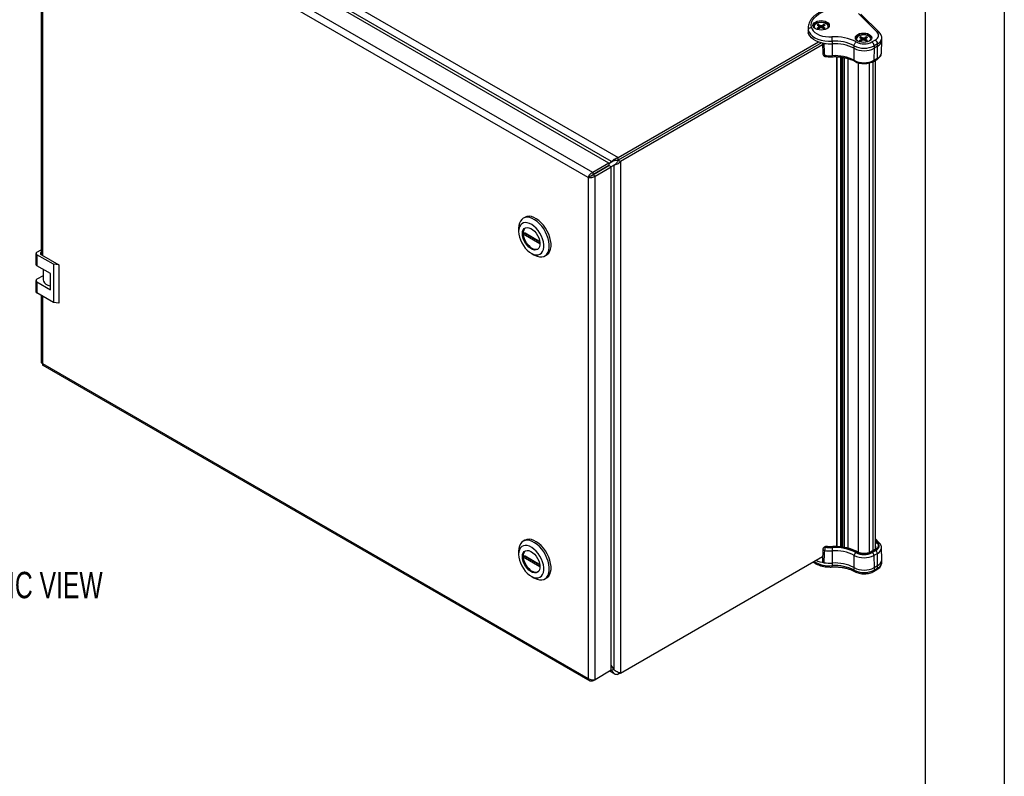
# Model space of a CAD drawing. Header units: millimetres. Extents: x 0 to 2235, y 0 to 1727.
# Tile 5 of 6: x 1603 to 2235, y 957 to 1443. Entities that reach past the tile are written whole.
import ezdxf

# ---------------------------------------------------------------- set-up
doc = ezdxf.new("R2010")
doc.units = ezdxf.units.MM
doc.header["$LTSCALE"] = 8
doc.layers.add('DIMENSIONS', color=140, linetype='Continuous', lineweight=25)
doc.layers.add('TEXT', color=140, linetype='Continuous', lineweight=25)
doc.styles.add('SLDTEXTSTYLE0', font='TXT', dxfattribs={"width": 0.7})

msp = doc.modelspace()

# ---------------------------------------------------------------- linework, layer by layer
at = {"color": 7, "linetype": 'Continuous'}
msp.add_line((2235.22, 1727.22), (2235.22, 0.02), dxfattribs=at)
for p, q in [((1631.1, 1559.7), (1987.39, 1354.02)), ((1981.41, 1350.56), (1629.6, 1553.66)), ((1983.14, 1351.43), (1630.98, 1554.73)), ((1968.11, 1341.2), (1617.75, 1543.46)), ((1971.02, 1344.57), (1619.21, 1547.66)), ((1616.85, 1472.99), (1616.85, 1291.73)), ((1617.75, 1472.47), (1617.75, 1291.2)), ((2153.6, 1434.55), (2141.68, 1446.47)), ((2155.01, 1434.33), (2143.09, 1446.25)), ((2109.26, 1437.33), (2109.26, 1435.69)), ((2109.26, 1437.33), (2109.27, 1437)), ((2109.26, 1435.69), (2109.41, 1434.24)), ((2109.27, 1437), (2109.41, 1435.88)), ((2109.41, 1435.88), (2109.41, 1434.24)), ((2115.12, 1439.08), (2115.93, 1438.62)), ((2115.12, 1437.18), (2115.93, 1437.64)), ((2116.92, 1437.18), (2115.51, 1439.36)), ((2116.28, 1438.13), (2115.93, 1438.62)), ((2115.93, 1437.64), (2116.28, 1438.13)), ((2116, 1436.83), (2115.93, 1437.64)), ((2115.99, 1439.58), (2116.79, 1439.12)), ((2115.99, 1436.68), (2116.79, 1437.15)), ((2116.42, 1436.93), (2116.28, 1438.13)), ((2116.74, 1438.29), (2116.79, 1439.12)), ((2116.79, 1439.12), (2117.63, 1438.91)), ((2117.63, 1437.35), (2116.79, 1437.15)), ((2117.63, 1438.91), (2118.48, 1439.12)), ((2117.63, 1437.61), (2117.63, 1438.91)), ((2118.48, 1437.15), (2117.63, 1437.35)), ((2119.28, 1439.58), (2118.48, 1439.12)), ((2118.53, 1438.29), (2118.48, 1439.12)), ((2119.28, 1436.68), (2118.48, 1437.15)), ((2118.85, 1436.93), (2118.99, 1438.13)), ((2119.34, 1438.62), (2118.99, 1438.13)), ((2118.99, 1438.13), (2119.34, 1437.64)), ((2119.24, 1436.7), (2119.76, 1436.9)), ((2119.27, 1436.83), (2119.34, 1437.64)), ((2120.15, 1439.08), (2119.34, 1438.62)), ((2120.15, 1437.18), (2119.34, 1437.64)), ((2124.79, 1428.75), (2124.79, 1427.11)), ((2142.35, 1431.12), (2143.15, 1430.66)), ((2142.35, 1429.22), (2143.15, 1429.68)), ((2144.14, 1429.22), (2142.73, 1431.4)), ((2143.5, 1430.17), (2143.15, 1430.66)), ((2143.15, 1429.68), (2143.5, 1430.17)), ((2143.22, 1428.87), (2143.15, 1429.68)), ((2143.21, 1431.62), (2144.01, 1431.16)), ((2143.21, 1428.72), (2144.01, 1429.19)), ((2143.64, 1428.97), (2143.5, 1430.17)), ((2143.97, 1430.33), (2144.01, 1431.16)), ((2144.01, 1431.16), (2144.86, 1430.95)), ((2144.86, 1429.39), (2144.01, 1429.19)), ((2144.86, 1430.95), (2145.7, 1431.16)), ((2144.86, 1429.65), (2144.86, 1430.95)), ((2145.7, 1429.19), (2144.86, 1429.39)), ((2146.51, 1431.62), (2145.7, 1431.16)), ((2145.75, 1430.33), (2145.7, 1431.16)), ((2146.51, 1428.72), (2145.7, 1429.19)), ((2146.08, 1428.97), (2146.21, 1430.17)), ((2146.56, 1430.66), (2146.21, 1430.17)), ((2146.21, 1430.17), (2146.56, 1429.68)), ((2146.47, 1428.74), (2146.98, 1428.94)), ((2146.49, 1428.87), (2146.56, 1429.68)), ((2147.37, 1431.12), (2146.56, 1430.66)), ((2147.37, 1429.22), (2146.56, 1429.68)), ((2150.23, 1428.31), (2152.47, 1429.6)), ((2156.38, 1421.39), (2156.55, 1429.17)), ((2156.55, 1429.23), (2156.55, 1430.86)), ((1987.39, 1354.02), (2116.03, 1428.28)), ((2117.96, 1427.71), (1987.39, 1352.34)), ((2117.95, 1427.71), (1987.39, 1352.34)), ((2118.53, 1426.36), (1988.85, 1351.5)), ((2118.48, 1427.67), (2118.78, 1420.45)), ((2124.79, 1427.11), (2124.78, 1419.43)), ((2138.78, 1424.22), (2138.78, 1425.86)), ((2138.89, 1416.51), (2138.78, 1424.22)), ((2151.65, 1424.22), (2151.53, 1416.51)), ((2153.88, 1427.15), (2151.65, 1425.86)), ((2151.65, 1425.86), (2151.65, 1424.22)), ((2153.88, 1425.52), (2151.65, 1424.22)), ((2153.77, 1417.8), (2153.88, 1425.52)), ((2153.88, 1425.52), (2153.88, 1427.15)), ((2104.2, 1419.77), (2104.2, 1419.77)), ((2127.64, 1418.83), (2127.64, 1104.17)), ((2127.71, 1104.17), (2127.71, 1418.83)), ((2130.01, 1418.65), (2130.01, 1104.01)), ((2130.72, 1418.57), (2130.72, 1103.94)), ((2131.42, 1418.45), (2131.42, 1103.84)), ((2131.57, 1103.82), (2131.57, 1418.43)), ((2132.31, 1418.3), (2132.31, 1103.7)), ((2132.66, 1103.64), (2132.66, 1418.23)), ((2134.81, 1417.69), (2134.81, 1103.16)), ((2134.96, 1103.13), (2134.96, 1417.65)), ((2151.22, 1415.85), (2153.45, 1417.14)), ((2151.53, 1416.51), (2153.77, 1417.8)), ((2152.45, 1102.7), (2152.45, 1416.56)), ((2141.68, 1100.41), (2141.68, 1414.86)), ((2148.75, 1100.41), (2148.75, 1414.87)), ((2150.98, 1101.65), (2150.98, 1415.72)), ((1987.39, 1352.34), (1987.39, 1354.02)), ((1981.41, 1350.56), (1971.02, 1344.57)), ((1971.02, 1342.88), (1981.41, 1348.88)), ((1981.41, 1348.88), (1971.02, 1342.89)), ((1972.47, 1342.04), (1982.86, 1348.04)), ((1981.41, 1350.24), (1984.2, 1352.02)), ((1981.41, 1350.33), (1983.14, 1351.43)), ((1981.41, 1350.56), (1981.41, 1348.88)), ((1982.86, 1348.04), (1981.41, 1348.88)), ((1982.58, 1348.2), (1985.52, 1349.73)), ((1982.66, 1348.16), (1984.48, 1349.1)), ((1982.86, 1024.75), (1982.86, 1348.04)), ((1984, 1351.93), (1983.14, 1351.43)), ((1984.48, 1349.1), (1985.35, 1349.6)), ((1984.48, 1349.1), (1984.48, 1025.41)), ((1988.85, 1351.5), (1987.39, 1352.34)), ((1988.85, 1351.5), (1988.85, 1023.02)), ((1969.56, 1342.04), (1968.11, 1341.2)), ((1968.11, 1341.2), (1968.11, 1019.59)), ((1971.02, 1344.57), (1971.02, 1342.89)), ((1972.47, 1342.04), (1971.02, 1342.88)), ((1972.47, 1018.75), (1972.47, 1342.04)), ((1927.39, 1315.67), (1926.31, 1315.05)), ((1923.41, 1308.65), (1923.41, 1306.58)), ((1926.45, 1306.07), (1937, 1299.98)), ((1927.53, 1305.45), (1926.45, 1304.83)), ((1937.11, 1298.67), (1926.45, 1304.83)), ((1937, 1299.98), (1927.53, 1305.45)), ((1613.58, 1292.46), (1613.58, 1285.4)), ((1614.18, 1293.3), (1616.85, 1294.83)), ((1624.79, 1285.5), (1614.18, 1291.62)), ((1614.18, 1291.62), (1614.18, 1284.56)), ((1617.03, 1291.62), (1628.32, 1285.1)), ((1931.5, 1292.58), (1933.29, 1291.55)), ((1940.28, 1290.85), (1941.35, 1291.48)), ((1622.87, 1279.54), (1614.18, 1284.56)), ((1628.32, 1285.1), (1624.79, 1285.5)), ((1624.79, 1285.5), (1624.79, 1261.01)), ((1628.32, 1285.1), (1628.32, 1260.6)), ((1618.17, 1278.16), (1614.18, 1275.86)), ((1618.17, 1282.26), (1618.17, 1275.73)), ((1622.87, 1269.17), (1622.87, 1279.54)), ((1613.58, 1275.03), (1613.58, 1267.96)), ((1614.18, 1274.19), (1614.18, 1267.13)), ((1614.18, 1274.19), (1622.87, 1269.17)), ((1624.79, 1261.01), (1614.18, 1267.13)), ((1616.85, 1265.59), (1616.85, 1222.68)), ((1617.75, 1265.07), (1617.75, 1221.84)), ((1628.32, 1260.6), (1624.79, 1261.01)), ((1617.75, 1221.84), (1968.11, 1019.59)), ((1618.03, 1220.64), (1969.11, 1017.97)), ((1927.39, 1108.27), (1926.31, 1107.65)), ((2154.95, 1106.69), (2152.45, 1109.19)), ((2153.89, 1106.86), (2152.45, 1108.29)), ((2152.45, 1107.64), (2153.39, 1106.69)), ((1923.41, 1101.25), (1923.41, 1099.18)), ((2118.78, 1102.59), (2118.45, 1094.7)), ((2120, 1104.09), (2119.53, 1103.82)), ((2120.75, 1104.02), (2120.28, 1103.75)), ((2124.78, 1101.48), (2124.79, 1093.61)), ((2151.55, 1101.98), (2149.32, 1100.69)), ((2152.3, 1101.91), (2150.07, 1100.62)), ((2150.47, 1100.38), (2152.7, 1101.68)), ((2153.77, 1099.86), (2151.53, 1098.57)), ((2153.88, 1092.01), (2153.77, 1099.86)), ((2156.55, 1095.79), (2156.38, 1103.57)), ((1926.45, 1098.67), (1937, 1092.58)), ((1927.53, 1098.05), (1926.45, 1097.43)), ((1937.11, 1091.27), (1926.45, 1097.43)), ((1937, 1092.58), (1927.53, 1098.05)), ((1988.85, 1023.02), (2118.59, 1097.91)), ((2124.79, 1093.61), (2124.79, 1091.98)), ((2138.78, 1090.72), (2138.89, 1098.57)), ((2151.53, 1098.57), (2151.65, 1090.72)), ((2156.55, 1094.1), (2156.55, 1095.73)), ((2138.78, 1089.09), (2138.78, 1090.72)), ((2151.23, 1088.17), (2153.47, 1089.47)), ((2151.65, 1090.72), (2153.88, 1092.01)), ((2151.65, 1090.72), (2151.65, 1089.09)), ((2151.65, 1089.09), (2153.88, 1090.38)), ((2153.88, 1090.38), (2153.88, 1092.01)), ((1931.5, 1085.18), (1933.29, 1084.14)), ((1940.28, 1083.45), (1941.35, 1084.07)), ((1982.86, 1024.75), (1972.47, 1018.75)), ((1982, 1024.25), (1984.81, 1022.62)), ((1984.48, 1025.41), (1982.86, 1028.12)), ((1982.86, 1025.13), (1983.14, 1024.63)), ((1983.14, 1024.63), (1982.86, 1024.79)), ((1984.48, 1025.41), (1983.14, 1024.63)), ((1971.02, 1017.91), (1972.33, 1018.67)), ((1971.02, 1017.91), (1971.02, 1018.6)), ((1987.39, 1023.41), (1987.39, 1022.18)), ((1988.81, 1023), (1987.39, 1022.18))]:
    msp.add_line(p, q)
at = {"flags": 128}
for points in [[(2111.4, 1437.65), (2111.27, 1439.18), (2111.5, 1440.71), (2112.1, 1442.2), (2113.06, 1443.63), (2114.35, 1444.97), (2115.95, 1446.2), (2117.83, 1447.28), (2119.95, 1448.2), (2122.27, 1448.95), (2124.75, 1449.5), (2127.34, 1449.85), (2129.99, 1449.98), (2132.64, 1449.91)], [(2113.92, 1441.1), (2115.01, 1441.59), (2116.28, 1441.89), (2117.63, 1441.99), (2118.99, 1441.89), (2120.26, 1441.59), (2121.35, 1441.1), (2122.18, 1440.48), (2122.71, 1439.75), (2122.88, 1438.96), (2122.71, 1438.18), (2122.18, 1437.45), (2121.35, 1436.82), (2120.26, 1436.34), (2118.99, 1436.03), (2117.63, 1435.93), (2116.28, 1436.03), (2115.01, 1436.34), (2113.92, 1436.82), (2113.09, 1437.45), (2112.56, 1438.18), (2112.38, 1438.96), (2112.56, 1439.75), (2113.09, 1440.48), (2113.92, 1441.1)], [(2113.92, 1440.29), (2115.01, 1440.77), (2116.28, 1441.07), (2117.63, 1441.17), (2118.99, 1441.07), (2120.26, 1440.77), (2121.35, 1440.29), (2122.18, 1439.66), (2122.71, 1438.93), (2122.84, 1438.55)], [(2109.41, 1435.88), (2109.91, 1434.5), (2110.8, 1433.2), (2112.07, 1432.01), (2113.67, 1430.96), (2115.56, 1430.08), (2117.68, 1429.41), (2119.98, 1428.95), (2122.37, 1428.73), (2124.79, 1428.75)], [(2111.4, 1437.65), (2111.82, 1436.47), (2112.59, 1435.35), (2113.68, 1434.33), (2115.05, 1433.43), (2116.68, 1432.68), (2118.5, 1432.1), (2120.46, 1431.7), (2122.52, 1431.51), (2124.6, 1431.53)], [(2121.97, 1437.26), (2122.13, 1437.57), (2122.22, 1438.32), (2121.94, 1439.06), (2121.31, 1439.72), (2120.39, 1440.26), (2119.24, 1440.62), (2117.96, 1440.78), (2116.66, 1440.72), (2115.43, 1440.46), (2114.38, 1440.01)], [(2119.54, 1427.39), (2117.6, 1427.8), (2115.79, 1428.37), (2114.14, 1429.08), (2112.68, 1429.93), (2111.46, 1430.89), (2110.5, 1431.95), (2109.81, 1433.07), (2109.41, 1434.24)], [(2141.15, 1433.14), (2142.23, 1433.63), (2143.5, 1433.93), (2144.86, 1434.03), (2146.22, 1433.93), (2147.48, 1433.63), (2148.57, 1433.14), (2149.4, 1432.52), (2149.93, 1431.79), (2150.11, 1431), (2149.93, 1430.22), (2149.4, 1429.49), (2148.57, 1428.86), (2147.48, 1428.38), (2146.22, 1428.07), (2144.86, 1427.97), (2143.5, 1428.07), (2142.23, 1428.38), (2141.15, 1428.86), (2140.31, 1429.49), (2139.79, 1430.22), (2139.61, 1431), (2139.79, 1431.79), (2140.31, 1432.52), (2141.15, 1433.14)], [(2141.15, 1432.33), (2142.23, 1432.81), (2143.5, 1433.11), (2144.86, 1433.21), (2146.22, 1433.11), (2147.48, 1432.81), (2148.57, 1432.33), (2149.4, 1431.7), (2149.93, 1430.97), (2150.06, 1430.59)], [(2149.2, 1429.3), (2149.35, 1429.61), (2149.44, 1430.36), (2149.17, 1431.1), (2148.54, 1431.76), (2147.61, 1432.3), (2146.46, 1432.66), (2145.19, 1432.82), (2143.88, 1432.76), (2142.65, 1432.5), (2141.61, 1432.05)], [(2152.47, 1429.6), (2153.22, 1430.11), (2153.82, 1430.68), (2154.24, 1431.31), (2154.49, 1431.96), (2154.54, 1432.63), (2154.41, 1433.3), (2154.09, 1433.94), (2153.6, 1434.55)], [(2119.9, 1419.65), (2119.91, 1419.43), (2119.93, 1419.26), (2119.96, 1419.13), (2120.01, 1419.05), (2120.05, 1419.03)], [(1933.29, 1291.55), (1933.69, 1291.32), (1935.27, 1290.63), (1936.8, 1290.26), (1938.23, 1290.22), (1939.54, 1290.51), (1940.69, 1291.12), (1941.64, 1292.04), (1942.38, 1293.23), (1942.88, 1294.68), (1943.14, 1296.35), (1943.14, 1298.19), (1942.88, 1300.14), (1942.38, 1302.18), (1941.64, 1304.23), (1940.69, 1306.25), (1939.54, 1308.18), (1938.23, 1309.98), (1936.8, 1311.6), (1935.27, 1312.99), (1933.69, 1314.12), (1932.1, 1314.96), (1930.54, 1315.49), (1929.06, 1315.7), (1927.68, 1315.58), (1926.45, 1315.13), (1925.4, 1314.36), (1924.55, 1313.3), (1923.92, 1311.97), (1923.54, 1310.41), (1923.41, 1308.65), (1923.41, 1308.65)], [(1941.35, 1291.48), (1941.76, 1291.74), (1942.72, 1292.66), (1943.46, 1293.86), (1943.96, 1295.31), (1944.22, 1296.97), (1944.22, 1298.81), (1943.96, 1300.77), (1943.46, 1302.8), (1942.72, 1304.85), (1941.76, 1306.87), (1940.62, 1308.8), (1939.31, 1310.6), (1937.87, 1312.22), (1936.35, 1313.61), (1934.77, 1314.74), (1933.18, 1315.59), (1931.62, 1316.12), (1930.14, 1316.32), (1928.76, 1316.2), (1927.53, 1315.75), (1927.39, 1315.67)], [(1923.41, 1306.58), (1923.54, 1304.84), (1923.93, 1303), (1924.56, 1301.13), (1925.41, 1299.29), (1926.46, 1297.53), (1927.67, 1295.91), (1929, 1294.48), (1930.41, 1293.29), (1931.86, 1292.38), (1933.29, 1291.78), (1934.67, 1291.5), (1935.95, 1291.56), (1937.08, 1291.94), (1938.04, 1292.65), (1938.78, 1293.66), (1939.29, 1294.93), (1939.55, 1296.43), (1939.55, 1298.1), (1939.29, 1299.9), (1938.78, 1301.76), (1938.04, 1303.63), (1937.08, 1305.44), (1935.95, 1307.13), (1934.67, 1308.66), (1933.29, 1309.98), (1931.86, 1311.03), (1930.41, 1311.79), (1929, 1312.23), (1927.67, 1312.34), (1926.46, 1312.12), (1925.41, 1311.57), (1924.56, 1310.71), (1923.93, 1309.56), (1923.54, 1308.17), (1923.41, 1306.58)], [(1925.88, 1305.15), (1926.02, 1306.47), (1926.4, 1307.58), (1927.03, 1308.42), (1927.86, 1308.95), (1928.87, 1309.16), (1929.99, 1309.03), (1931.19, 1308.56), (1932.4, 1307.79), (1933.57, 1306.74), (1934.65, 1305.46), (1935.57, 1304.02), (1936.31, 1302.48), (1936.82, 1300.91), (1937.08, 1299.39), (1937.08, 1297.99), (1936.82, 1296.77), (1936.31, 1295.8), (1935.57, 1295.11), (1934.65, 1294.73), (1933.57, 1294.69), (1932.4, 1294.99), (1931.19, 1295.62), (1929.99, 1296.54), (1928.87, 1297.71), (1927.86, 1299.07), (1927.03, 1300.57), (1926.4, 1302.13), (1926.02, 1303.69), (1925.88, 1305.15)], [(1935.73, 1295.21), (1935.19, 1295.04), (1934.11, 1295.01), (1932.94, 1295.31), (1931.73, 1295.93), (1930.53, 1296.85), (1929.41, 1298.02), (1928.4, 1299.38), (1927.57, 1300.88), (1926.94, 1302.45), (1926.55, 1304), (1926.42, 1305.47)], [(1616.85, 1293.18), (1616.77, 1293.12), (1616.58, 1292.91), (1616.46, 1292.69), (1616.42, 1292.46), (1616.46, 1292.23), (1616.58, 1292), (1616.77, 1291.8), (1617.03, 1291.62)], [(1618.17, 1275.73), (1618.17, 1275.54), (1618.43, 1274.57), (1619.02, 1273.65), (1619.95, 1272.83), (1621.15, 1272.14), (1622.57, 1271.6), (1622.87, 1271.52)], [(1933.29, 1084.14), (1933.69, 1083.92), (1935.27, 1083.23), (1936.8, 1082.86), (1938.23, 1082.82), (1939.54, 1083.11), (1940.69, 1083.72), (1941.64, 1084.63), (1942.38, 1085.83), (1942.88, 1087.28), (1943.14, 1088.95), (1943.14, 1090.78), (1942.88, 1092.74), (1942.38, 1094.78), (1941.64, 1096.83), (1940.69, 1098.85), (1939.54, 1100.78), (1938.23, 1102.58), (1936.8, 1104.19), (1935.27, 1105.59), (1933.69, 1106.72), (1932.1, 1107.56), (1930.54, 1108.09), (1929.06, 1108.3), (1927.68, 1108.18), (1926.45, 1107.73), (1925.4, 1106.96), (1924.55, 1105.9), (1923.92, 1104.57), (1923.54, 1103.01), (1923.41, 1101.25), (1923.41, 1101.25)], [(1941.35, 1084.07), (1941.76, 1084.34), (1942.72, 1085.26), (1943.46, 1086.45), (1943.96, 1087.91), (1944.22, 1089.57), (1944.22, 1091.41), (1943.96, 1093.37), (1943.46, 1095.4), (1942.72, 1097.45), (1941.76, 1099.47), (1940.62, 1101.4), (1939.31, 1103.2), (1937.87, 1104.82), (1936.35, 1106.21), (1934.77, 1107.34), (1933.18, 1108.18), (1931.62, 1108.72), (1930.14, 1108.92), (1928.76, 1108.8), (1927.53, 1108.35), (1927.39, 1108.27)], [(2153.39, 1106.69), (2153.87, 1106.11), (2154.18, 1105.48), (2154.31, 1104.84), (2154.26, 1104.19), (2154.02, 1103.56), (2153.61, 1102.96), (2153.03, 1102.4), (2152.3, 1101.91)], [(2152.7, 1101.68), (2153.49, 1102.21), (2154.12, 1102.81), (2154.56, 1103.46), (2154.82, 1104.15), (2154.88, 1104.85), (2154.74, 1105.55), (2154.41, 1106.22), (2153.89, 1106.86)], [(1923.41, 1099.18), (1923.54, 1097.44), (1923.93, 1095.6), (1924.56, 1093.73), (1925.41, 1091.89), (1926.46, 1090.13), (1927.67, 1088.51), (1929, 1087.08), (1930.41, 1085.89), (1931.86, 1084.98), (1933.29, 1084.38), (1934.67, 1084.1), (1935.95, 1084.15), (1937.08, 1084.54), (1938.04, 1085.25), (1938.78, 1086.26), (1939.29, 1087.53), (1939.55, 1089.03), (1939.55, 1090.7), (1939.29, 1092.5), (1938.78, 1094.36), (1938.04, 1096.22), (1937.08, 1098.04), (1935.95, 1099.73), (1934.67, 1101.26), (1933.29, 1102.57), (1931.86, 1103.63), (1930.41, 1104.39), (1929, 1104.83), (1927.67, 1104.94), (1926.46, 1104.72), (1925.41, 1104.17), (1924.56, 1103.31), (1923.93, 1102.16), (1923.54, 1100.77), (1923.41, 1099.18)], [(1925.88, 1097.75), (1926.02, 1099.07), (1926.4, 1100.18), (1927.03, 1101.02), (1927.86, 1101.55), (1928.87, 1101.76), (1929.99, 1101.63), (1931.19, 1101.16), (1932.4, 1100.39), (1933.57, 1099.34), (1934.65, 1098.06), (1935.57, 1096.62), (1936.31, 1095.08), (1936.82, 1093.51), (1937.08, 1091.99), (1937.08, 1090.59), (1936.82, 1089.37), (1936.31, 1088.4), (1935.57, 1087.7), (1934.65, 1087.33), (1933.57, 1087.29), (1932.4, 1087.59), (1931.19, 1088.22), (1929.99, 1089.14), (1928.87, 1090.3), (1927.86, 1091.67), (1927.03, 1093.17), (1926.4, 1094.73), (1926.02, 1096.28), (1925.88, 1097.75)], [(2120.94, 1104.28), (2120.93, 1104.28), (2120.87, 1104.25), (2120.81, 1104.16), (2120.75, 1104.02)], [(1935.73, 1087.81), (1935.19, 1087.64), (1934.11, 1087.6), (1932.94, 1087.9), (1931.73, 1088.53), (1930.53, 1089.45), (1929.41, 1090.62), (1928.4, 1091.98), (1927.57, 1093.48), (1926.94, 1095.04), (1926.55, 1096.6), (1926.42, 1098.06)]]:
    msp.add_lwpolyline(points, dxfattribs=at)
for centre, radius, start, end in [((2115.13, 1437.75), 2.81, 115.35001, 163.33841), ((2115.05, 1438.15), 1.97, 109.82948, 207.00425), ((2116.7, 1437.26), 2.41, 119.69758, 130.99184), ((2116.94, 1439.33), 2.82, 229.82698, 250.1784), ((2117.13, 1436.52), 3.27, 110.56167, 119.77633), ((2118.33, 1436.93), 2.82, 49.82698, 70.1784), ((2118.13, 1439.74), 3.27, 290.56167, 299.77633), ((2118.56, 1439), 2.41, 299.69758, 310.99184), ((2126.81, 1402.87), 28.74, 62.24643, 94.41162), ((2126.78, 1403.05), 25.77, 62.24742, 94.41151), ((2142.35, 1429.79), 2.81, 115.35001, 163.33841), ((2142.28, 1430.19), 1.97, 109.80775, 207.63302), ((2143.93, 1429.3), 2.41, 119.69758, 130.99184), ((2144.16, 1431.37), 2.82, 229.82698, 250.1784), ((2144.36, 1428.56), 3.27, 110.56167, 119.77633), ((2145.55, 1428.97), 2.82, 49.82698, 70.1784), ((2145.36, 1431.78), 3.27, 290.56167, 299.77633), ((2145.79, 1431.04), 2.41, 299.69758, 310.99184), ((2150.81, 1427.01), 3.07, 2.60548, 57.39452), ((2154.13, 1433.28), 1.37, 49.69376, 112.71982), ((2152.06, 1431.27), 4.5, 293.82771, 354.99053), ((2152.06, 1429.64), 4.5, 293.84166, 354.8382), ((2123.41, 1451.13), 24.06, 260.75185, 273.29432), ((2126.78, 1401.42), 25.77, 62.24742, 94.41151), ((2145.21, 1438.28), 13.99, 242.60967, 297.39033), ((2145.21, 1436.64), 13.99, 242.60967, 297.39033), ((2145.21, 1438), 10.91, 242.61207, 297.39014), ((2148.58, 1425.72), 3.07, 2.60548, 57.39452), ((2120.28, 1420.51), 1.5, 182.33394, 261.44284), ((2123.41, 1443.23), 23.84, 261.52344, 273.28331), ((2126.78, 1393.49), 26.02, 62.24742, 94.41151), ((2145.21, 1428.71), 13.73, 242.60967, 297.39033), ((2150.79, 1416.45), 0.743, 305.37449, 4.60637), ((2153.02, 1417.74), 0.743, 305.35846, 4.60773), ((2151.86, 1421.94), 4.56, 294.75026, 352.9855), ((1930.45, 1305.86), 4.05, 130.79028, 185.63909), ((1933.9, 1305.45), 7.47, 175.22373, 184.77627), ((1614.5, 1292.46), 0.896, 110.78342, 249.21658), ((1614.61, 1285.5), 1.03, 185.6948, 245.62534), ((1614.5, 1275.03), 0.896, 110.78342, 249.21658), ((1614.61, 1268.07), 1.03, 185.6948, 245.62534), ((2154.07, 1104.79), 2.02, 109.57263, 143.49071), ((2154.28, 1105.91), 1.03, 49.72004, 112.67635), ((1930.45, 1098.46), 4.05, 130.79028, 185.63909), ((2120.28, 1102.52), 1.5, 119.99731, 177.60574), ((2119.84, 1103.15), 0.741, 53.76669, 114.92285), ((2125.76, 1101.67), 5.87, 159.3072, 179.69512), ((2123.41, 1125.29), 23.84, 261.52344, 273.28331), ((2120.75, 1102.79), 1.5, 82.41609, 119.99731), ((2120.31, 1103.44), 0.721, 52.81791, 115.87163), ((2123.41, 1124.79), 21.28, 261.52344, 273.28331), ((2123.41, 1124.21), 20.37, 262.47393, 273.2723), ((2126.81, 1074.88), 29.09, 62.24645, 94.41162), ((2126.8, 1075.39), 28.24, 62.24638, 94.41163), ((2126.78, 1075.54), 26.02, 62.24742, 94.41151), ((2145.21, 1110.53), 11.43, 242.61202, 297.39014), ((2145.21, 1109.99), 10.55, 242.61211, 297.39014), ((2149.63, 1100.04), 0.72, 52.78799, 116.17182), ((2149.22, 1098.44), 2.31, 3.22965, 57.34774), ((2151.87, 1101.31), 0.741, 53.76669, 114.92285), ((2150.79, 1103.47), 2.02, 1.07912, 35.04576), ((2151.46, 1099.73), 2.31, 3.22965, 57.34774), ((2151.99, 1103.89), 4.4, 293.74275, 355.9258), ((1933.9, 1098.05), 7.47, 175.22373, 184.77627), ((2123.05, 1111.99), 20.09, 239.7213, 274.99336), ((2122.47, 1112.71), 19.05, 244.79239, 261.1628), ((2123.41, 1117.63), 24.06, 260.75185, 273.29432), ((2126.78, 1067.92), 25.77, 62.24742, 94.41151), ((2145.21, 1110.76), 13.73, 242.60967, 297.39033), ((2151.97, 1096.19), 4.59, 294.57999, 355.05036), ((2151.96, 1094.58), 4.62, 294.66477, 354.01509), ((2126.78, 1066.28), 25.77, 62.24742, 94.41151), ((2145.21, 1103.14), 13.99, 242.60967, 297.39033), ((2145.21, 1101.51), 13.99, 242.60967, 297.39033), ((2150.64, 1088.99), 1.01, 305.78074, 5.61317), ((2152.93, 1090.26), 0.959, 304.05662, 7.25556)]:
    msp.add_arc(centre, radius, start, end)
for points, knots in [([(2132.78, 1450.27), (2132.32, 1450.3), (2131.01, 1450.37), (2128.83, 1450.35), (2126.27, 1450.15), (2123.77, 1449.75), (2121.35, 1449.17), (2119.07, 1448.42), (2116.95, 1447.49), (2115.02, 1446.39), (2113.31, 1445.15), (2111.87, 1443.76), (2110.71, 1442.25), (2109.87, 1440.65), (2109.39, 1439), (2109.21, 1437.75), (2109.28, 1437.07), (2109.3, 1436.94)], [0, 0, 0, 0, 0.038633, 0.111431, 0.184289, 0.257225, 0.330305, 0.403596, 0.477154, 0.551001, 0.625087, 0.699117, 0.772555, 0.844715, 0.915078, 0.983695, 1, 1, 1, 1]), ([(2109.41, 1435.88), (2109.41, 1436.09), (2109.46, 1436.31), (2109.66, 1436.71), (2109.81, 1436.91), (2110.18, 1437.23), (2110.4, 1437.37), (2110.88, 1437.57), (2111.14, 1437.63), (2111.4, 1437.65)], [0, 0, 0, 0, 0.25, 0.25, 0.5, 0.5, 0.75, 0.75, 1, 1, 1, 1]), ([(2116, 1436.83), (2115.87, 1436.88), (2115.58, 1437), (2115.29, 1437.11), (2115.12, 1437.18)], [0, 0, 0, 0, 0.4409337, 1, 1, 1, 1]), ([(2116.74, 1438.29), (2116.63, 1438.48), (2116.38, 1438.91), (2116.13, 1439.34), (2115.99, 1439.58)], [0, 0, 0, 0, 0.440934, 1, 1, 1, 1]), ([(2117.63, 1437.61), (2117.6, 1437.63), (2117.52, 1437.67), (2117.41, 1437.75), (2117.29, 1437.83), (2117.14, 1437.95), (2116.96, 1438.1), (2116.82, 1438.23), (2116.74, 1438.29)], [0, 0, 0, 0, 0.113882, 0.234464, 0.36297, 0.500299, 0.734572, 1, 1, 1, 1]), ([(2118.53, 1438.29), (2118.45, 1438.23), (2118.31, 1438.1), (2118.11, 1437.94), (2117.94, 1437.81), (2117.79, 1437.7), (2117.68, 1437.64), (2117.63, 1437.61)], [0, 0, 0, 0, 0.265421, 0.499719, 0.680813, 0.846737, 1, 1, 1, 1]), ([(2118.53, 1438.29), (2118.64, 1438.48), (2118.89, 1438.91), (2119.14, 1439.34), (2119.28, 1439.58)], [0, 0, 0, 0, 0.440043, 1, 1, 1, 1]), ([(2119.27, 1436.83), (2119.4, 1436.88), (2119.69, 1437), (2119.98, 1437.11), (2120.15, 1437.18)], [0, 0, 0, 0, 0.440043, 1, 1, 1, 1]), ([(2124.79, 1428.75), (2124.79, 1428.96), (2124.79, 1429.2), (2124.77, 1429.71), (2124.76, 1429.98), (2124.72, 1430.49), (2124.7, 1430.74), (2124.65, 1431.18), (2124.62, 1431.38), (2124.6, 1431.53)], [0, 0, 0, 0, 0.25, 0.25, 0.5, 0.5, 0.75, 0.75, 1, 1, 1, 1]), ([(2143.22, 1428.87), (2143.09, 1428.93), (2142.8, 1429.04), (2142.51, 1429.15), (2142.35, 1429.22)], [0, 0, 0, 0, 0.440934, 1, 1, 1, 1]), ([(2143.97, 1430.33), (2143.85, 1430.52), (2143.6, 1430.95), (2143.35, 1431.38), (2143.21, 1431.62)], [0, 0, 0, 0, 0.440934, 1, 1, 1, 1]), ([(2144.86, 1429.65), (2144.82, 1429.67), (2144.75, 1429.71), (2144.63, 1429.79), (2144.51, 1429.87), (2144.37, 1429.99), (2144.18, 1430.14), (2144.04, 1430.27), (2143.97, 1430.33)], [0, 0, 0, 0, 0.113882, 0.234464, 0.36297, 0.500299, 0.734572, 1, 1, 1, 1]), ([(2145.75, 1430.33), (2145.68, 1430.27), (2145.54, 1430.14), (2145.34, 1429.98), (2145.16, 1429.85), (2145.01, 1429.74), (2144.91, 1429.68), (2144.86, 1429.65)], [0, 0, 0, 0, 0.2654207, 0.4997194, 0.6808134, 0.8467374, 1, 1, 1, 1]), ([(2145.75, 1430.33), (2145.86, 1430.52), (2146.11, 1430.95), (2146.37, 1431.38), (2146.51, 1431.62)], [0, 0, 0, 0, 0.4400433, 1, 1, 1, 1]), ([(2146.49, 1428.87), (2146.62, 1428.92), (2146.91, 1429.04), (2147.21, 1429.15), (2147.37, 1429.22)], [0, 0, 0, 0, 0.440043, 1, 1, 1, 1]), ([(2156.54, 1430.88), (2156.54, 1430.89), (2156.6, 1431.3), (2156.4, 1432.11), (2155.95, 1433.2), (2155.41, 1433.92), (2155.06, 1434.27), (2155.01, 1434.33)], [0, 0, 0, 0, 0.014974, 0.322059, 0.624188, 0.942099, 1, 1, 1, 1]), ([(2138.78, 1425.86), (2138.78, 1426.07), (2138.81, 1426.31), (2138.96, 1426.78), (2139.06, 1427.02), (2139.32, 1427.48), (2139.48, 1427.69), (2139.82, 1428.05), (2140.01, 1428.2), (2140.19, 1428.31)], [0, 0, 0, 0, 0.25, 0.25, 0.5, 0.5, 0.75, 0.75, 1, 1, 1, 1]), ([(2118.78, 1420.45), (2118.79, 1420.38), (2118.81, 1420.23), (2118.98, 1420.01), (2119.24, 1419.83), (2119.56, 1419.71), (2119.79, 1419.67), (2119.9, 1419.65)], [0, 0, 0, 0, 0.1905045, 0.4121367, 0.6250144, 0.82229, 1, 1, 1, 1]), ([(2120.05, 1419.03), (2120.41, 1418.98), (2121.46, 1418.84), (2123.03, 1418.75), (2124.22, 1418.8), (2124.72, 1418.81)], [0, 0, 0, 0, 0.236947, 0.683001, 1, 1, 1, 1]), ([(2124.72, 1418.84), (2124.72, 1418.84), (2124.74, 1418.81), (2124.77, 1419.01), (2124.78, 1419.29), (2124.78, 1419.43)], [0, 0, 0, 0, 0.16705, 0.583525, 1, 1, 1, 1]), ([(2124.72, 1418.81), (2125.12, 1418.83), (2126.32, 1418.89), (2128.3, 1418.84), (2130.63, 1418.62), (2132.88, 1418.23), (2135.02, 1417.67), (2136.99, 1416.97), (2138.38, 1416.32), (2139.09, 1415.91), (2139.27, 1415.81)], [0, 0, 0, 0, 0.076356, 0.222808, 0.369284, 0.515572, 0.661553, 0.807113, 0.952166, 1, 1, 1, 1]), ([(2139.21, 1415.85), (2139.12, 1415.92), (2138.94, 1416.06), (2138.91, 1416.36), (2138.89, 1416.51)], [0, 0, 0, 0, 0.495148, 1, 1, 1, 1]), ([(2139.14, 1415.88), (2139.38, 1415.75), (2140.04, 1415.39), (2141.28, 1414.92), (2142.87, 1414.55), (2144.53, 1414.37), (2146.22, 1414.39), (2147.88, 1414.61), (2149.45, 1415.02), (2150.54, 1415.47), (2151.1, 1415.78), (2151.22, 1415.85)], [0, 0, 0, 0, 0.069353, 0.197365, 0.324957, 0.452089, 0.579035, 0.70625, 0.834124, 0.963214, 1, 1, 1, 1]), ([(2153.45, 1417.14), (2153.68, 1417.28), (2154.32, 1417.67), (2155.17, 1418.43), (2155.88, 1419.42), (2156.3, 1420.4), (2156.33, 1421.06), (2156.35, 1421.37)], [0, 0, 0, 0, 0.135435, 0.389309, 0.61167, 0.824375, 1, 1, 1, 1]), ([(1983.14, 1351.43), (1983.31, 1351.66), (1983.54, 1351.93), (1984.1, 1352.46), (1984.44, 1352.74), (1985.19, 1353.24), (1985.6, 1353.46), (1986.48, 1353.82), (1986.93, 1353.95), (1987.39, 1354.02)], [0, 0, 0, 0, 0.25, 0.25, 0.5, 0.5, 0.75, 0.75, 1, 1, 1, 1]), ([(1984, 1351.93), (1984.2, 1352.03), (1984.56, 1352.22), (1984.96, 1352.29), (1985.15, 1352.33)], [0, 0, 0, 0, 0.538844, 1, 1, 1, 1]), ([(1988.85, 1351.5), (1988.56, 1351.13), (1988.22, 1350.8), (1987.47, 1350.22), (1987.07, 1349.98), (1986.26, 1349.58), (1985.86, 1349.43), (1985.11, 1349.21), (1984.77, 1349.14), (1984.48, 1349.1)], [0, 0, 0, 0, 0.25, 0.25, 0.5, 0.5, 0.75, 0.75, 1, 1, 1, 1]), ([(1985.17, 1352.33), (1985.48, 1352.36), (1985.83, 1352.4), (1986.59, 1352.42), (1986.99, 1352.41), (1987.39, 1352.34)], [0, 0, 0, 0, 0.5, 0.5, 1, 1, 1, 1]), ([(1986.26, 1350.4), (1986.14, 1350.26), (1985.88, 1349.94), (1985.53, 1349.72), (1985.35, 1349.6)], [0, 0, 0, 0, 0.461015, 1, 1, 1, 1]), ([(1987.39, 1352.34), (1987.25, 1351.95), (1987.07, 1351.6), (1986.67, 1350.95), (1986.46, 1350.67), (1986.27, 1350.41)], [0, 0, 0, 0, 0.5, 0.5, 1, 1, 1, 1]), ([(1968.11, 1341.2), (1968.17, 1341.5), (1968.29, 1341.83), (1968.63, 1342.49), (1968.85, 1342.83), (1969.37, 1343.46), (1969.68, 1343.75), (1970.32, 1344.24), (1970.67, 1344.44), (1971.02, 1344.57)], [0, 0, 0, 0, 0.25, 0.25, 0.5, 0.5, 0.75, 0.75, 1, 1, 1, 1]), ([(1972.47, 1342.04), (1972.19, 1341.81), (1971.85, 1341.61), (1971.1, 1341.29), (1970.7, 1341.17), (1969.89, 1341.03), (1969.48, 1341.01), (1968.74, 1341.05), (1968.39, 1341.11), (1968.11, 1341.2)], [0, 0, 0, 0, 0.25, 0.25, 0.5, 0.5, 0.75, 0.75, 1, 1, 1, 1]), ([(1969.56, 1342.04), (1969.62, 1342.12), (1969.7, 1342.21), (1969.9, 1342.38), (1970.01, 1342.47), (1970.27, 1342.63), (1970.41, 1342.71), (1970.71, 1342.82), (1970.86, 1342.87), (1971.02, 1342.89)], [0, 0, 0, 0, 0.25, 0.25, 0.5, 0.5, 0.75, 0.75, 1, 1, 1, 1]), ([(1971.02, 1342.88), (1970.92, 1342.76), (1970.81, 1342.64), (1970.56, 1342.44), (1970.43, 1342.36), (1970.16, 1342.22), (1970.02, 1342.17), (1969.77, 1342.09), (1969.66, 1342.06), (1969.56, 1342.04)], [0, 0, 0, 0, 0.25, 0.25, 0.5, 0.5, 0.75, 0.75, 1, 1, 1, 1]), ([(1616.85, 1222.68), (1616.85, 1222.52), (1616.93, 1222.36), (1617.24, 1222.07), (1617.47, 1221.94), (1617.75, 1221.84)], [0, 0, 0, 0, 0.5, 0.5, 1, 1, 1, 1]), ([(1617.75, 1221.84), (1617.73, 1221.58), (1617.68, 1221.05), (1617.85, 1220.65), (1618.03, 1220.64), (1618.03, 1220.64)], [0, 0, 0, 0, 0.499949, 0.999898, 1, 1, 1, 1]), ([(2156.37, 1103.57), (2156.37, 1103.6), (2156.42, 1103.99), (2156.2, 1104.76), (2155.75, 1105.8), (2155.22, 1106.39), (2154.95, 1106.69)], [0, 0, 0, 0, 0.020699, 0.346204, 0.668735, 1, 1, 1, 1]), ([(2119.9, 1101.71), (2119.79, 1101.73), (2119.56, 1101.78), (2119.25, 1101.92), (2118.98, 1102.11), (2118.82, 1102.34), (2118.75, 1102.5), (2118.78, 1102.58), (2118.78, 1102.59)], [0, 0, 0, 0, 0.17196, 0.362852, 0.568841, 0.783302, 0.997763, 1, 1, 1, 1]), ([(2124.49, 1104.15), (2124.18, 1104.14), (2123.26, 1104.1), (2122.06, 1104.15), (2121.21, 1104.25), (2120.94, 1104.28)], [0, 0, 0, 0, 0.26354, 0.7717872, 1, 1, 1, 1]), ([(2141.19, 1100.64), (2140.85, 1100.83), (2139.88, 1101.38), (2138.11, 1102.16), (2135.86, 1102.94), (2133.46, 1103.53), (2130.97, 1103.95), (2128.41, 1104.18), (2126.24, 1104.23), (2124.94, 1104.17), (2124.49, 1104.15)], [0, 0, 0, 0, 0.075509, 0.217795, 0.359909, 0.501792, 0.643457, 0.784962, 0.926391, 1, 1, 1, 1]), ([(2124.49, 1104.12), (2124.5, 1104.13), (2124.53, 1104.14), (2124.56, 1103.98), (2124.58, 1103.88)], [0, 0, 0, 0, 0.371509, 1, 1, 1, 1]), ([(2124.63, 1103.55), (2124.65, 1103.44), (2124.67, 1103.3), (2124.7, 1102.97), (2124.72, 1102.79), (2124.75, 1102.4), (2124.76, 1102.21), (2124.77, 1101.83), (2124.78, 1101.65), (2124.78, 1101.48)], [0, 0, 0, 0, 0.25, 0.25, 0.5, 0.5, 0.75, 0.75, 1, 1, 1, 1]), ([(2139.96, 1100.38), (2139.82, 1100.31), (2139.68, 1100.19), (2139.43, 1099.93), (2139.31, 1099.77), (2139.11, 1099.44), (2139.03, 1099.26), (2138.93, 1098.9), (2138.9, 1098.73), (2138.89, 1098.57)], [0, 0, 0, 0, 0.25, 0.25, 0.5, 0.5, 0.75, 0.75, 1, 1, 1, 1]), ([(2140.36, 1100.62), (2140.49, 1100.67), (2140.76, 1100.79), (2141.02, 1100.78), (2141.1, 1100.69), (2141.1, 1100.69)], [0, 0, 0, 0, 0.495261, 0.990523, 1, 1, 1, 1]), ([(2149.32, 1100.69), (2149.17, 1100.61), (2148.74, 1100.38), (2147.85, 1100.06), (2146.65, 1099.8), (2145.35, 1099.7), (2144.03, 1099.77), (2142.79, 1100), (2141.78, 1100.33), (2141.28, 1100.6), (2141.07, 1100.71)], [0, 0, 0, 0, 0.070167, 0.205849, 0.343386, 0.48247, 0.622241, 0.761592, 0.899348, 1, 1, 1, 1]), ([(2152.8, 1103.49), (2152.81, 1103.47), (2152.83, 1103.33), (2152.74, 1103.09), (2152.43, 1102.62), (2151.97, 1102.23), (2151.63, 1102.03), (2151.55, 1101.98)], [0, 0, 0, 0, 0.057004, 0.363323, 0.6316, 0.919231, 1, 1, 1, 1]), ([(2112.44, 1094.37), (2112.88, 1094.05), (2113.78, 1093.39), (2115.42, 1092.59), (2117.26, 1091.93), (2119.24, 1091.45), (2121.31, 1091.16), (2123.15, 1091.07), (2124.28, 1091.11), (2124.71, 1091.13)], [0, 0, 0, 0, 0.141095, 0.294189, 0.447838, 0.601093, 0.753867, 0.906341, 1, 1, 1, 1]), ([(2118.46, 1094.74), (2118.46, 1094.74), (2118.43, 1094.66), (2118.5, 1094.5), (2118.64, 1094.27), (2118.9, 1094.09), (2119.2, 1093.95), (2119.43, 1093.91), (2119.54, 1093.88)], [0, 0, 0, 0, 0.003256, 0.213772, 0.424597, 0.635112, 0.817634, 1, 1, 1, 1]), ([(2153.47, 1089.47), (2153.7, 1089.61), (2154.37, 1090.02), (2155.25, 1090.81), (2155.99, 1091.85), (2156.46, 1092.92), (2156.51, 1093.68), (2156.53, 1094.05)], [0, 0, 0, 0, 0.1347565, 0.3844051, 0.5978258, 0.8015841, 1, 1, 1, 1]), ([(2124.71, 1091.17), (2124.72, 1091.16), (2124.75, 1091.13), (2124.78, 1091.4), (2124.79, 1091.78), (2124.79, 1091.98)], [0, 0, 0, 0, 0.1739505, 0.5869753, 1, 1, 1, 1]), ([(2124.71, 1091.13), (2125.12, 1091.15), (2126.3, 1091.2), (2128.28, 1091.16), (2130.6, 1090.94), (2132.84, 1090.55), (2134.96, 1090), (2136.92, 1089.31), (2138.33, 1088.66), (2139.06, 1088.25), (2139.26, 1088.14)], [0, 0, 0, 0, 0.075763, 0.221403, 0.367055, 0.512463, 0.657473, 0.801934, 0.945732, 1, 1, 1, 1]), ([(2139.19, 1088.18), (2139.07, 1088.28), (2138.83, 1088.48), (2138.8, 1088.88), (2138.78, 1089.09)], [0, 0, 0, 0, 0.498558, 1, 1, 1, 1]), ([(2139.13, 1088.21), (2139.37, 1088.08), (2140.06, 1087.7), (2141.32, 1087.23), (2142.93, 1086.85), (2144.62, 1086.68), (2146.32, 1086.71), (2148, 1086.95), (2149.55, 1087.37), (2150.61, 1087.82), (2151.13, 1088.12), (2151.23, 1088.17)], [0, 0, 0, 0, 0.07136, 0.200892, 0.329983, 0.458568, 0.586976, 0.71581, 0.845624, 0.969579, 1, 1, 1, 1]), ([(1983.14, 1024.63), (1983.31, 1024.2), (1983.54, 1023.81), (1984.1, 1023.12), (1984.44, 1022.84), (1985.19, 1022.41), (1985.6, 1022.26), (1986.48, 1022.11), (1986.93, 1022.11), (1987.39, 1022.18)], [0, 0, 0, 0, 0.25, 0.25, 0.5, 0.5, 0.75, 0.75, 1, 1, 1, 1]), ([(1988.85, 1023.02), (1988.56, 1023.05), (1988.22, 1023.12), (1987.47, 1023.34), (1987.07, 1023.49), (1986.26, 1023.89), (1985.86, 1024.14), (1985.11, 1024.71), (1984.77, 1025.04), (1984.48, 1025.41)], [0, 0, 0, 0, 0.25, 0.25, 0.5, 0.5, 0.75, 0.75, 1, 1, 1, 1]), ([(1968.11, 1019.59), (1968.39, 1019.35), (1968.74, 1019.15), (1969.48, 1018.83), (1969.89, 1018.72), (1970.7, 1018.58), (1971.1, 1018.55), (1971.85, 1018.59), (1972.19, 1018.65), (1972.47, 1018.75)], [0, 0, 0, 0, 0.25, 0.25, 0.5, 0.5, 0.75, 0.75, 1, 1, 1, 1]), ([(1971.02, 1017.91), (1970.67, 1017.78), (1970.32, 1017.71), (1969.68, 1017.73), (1969.37, 1017.81), (1968.85, 1018.12), (1968.63, 1018.34), (1968.29, 1018.89), (1968.17, 1019.22), (1968.11, 1019.59)], [0, 0, 0, 0, 0.25, 0.25, 0.5, 0.5, 0.75, 0.75, 1, 1, 1, 1])]:
    msp.add_open_spline(points, degree=3, knots=knots)
for points in [[(2119.9, 1419.65), (2119.78, 1422.19), (2119.66, 1424.77), (2119.54, 1427.39)], [(2119.54, 1093.88), (2119.66, 1096.52), (2119.78, 1099.13), (2119.9, 1101.71)]]:
    msp.add_open_spline(points, degree=3)
at = {"layer": 'TEXT'}
msp.add_line((2184.4, 1676.4), (2184.4, 50.8), dxfattribs=at)

# ---------------------------------------------------------------- texts
at = {"layer": 'DIMENSIONS', "insert": (1523.43, 1087.99), "char_height": 16.9333, "attachment_point": 1, "style": 'SLDTEXTSTYLE0'}
msp.add_mtext('ISOMETRIC VIEW', dxfattribs=at)

doc.saveas('drawing.dxf')
